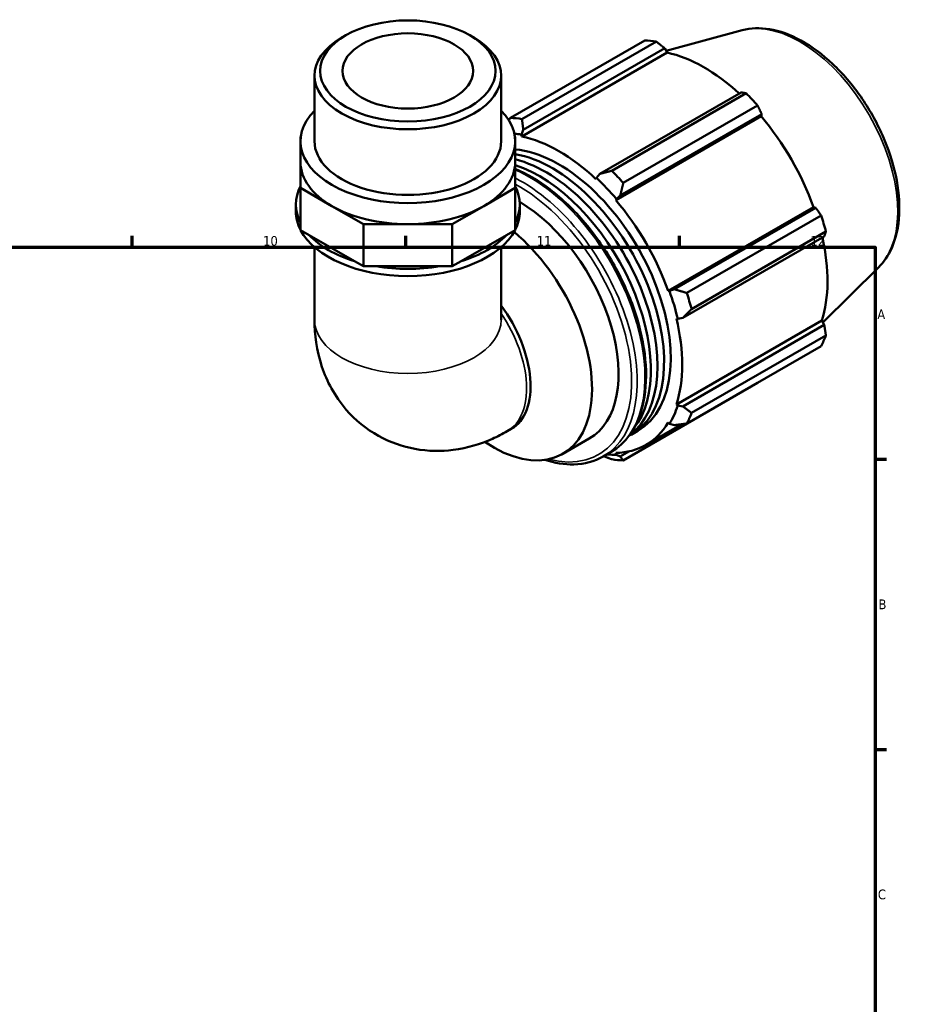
# Model space of a CAD drawing. Header units: millimetres. Extents: x 0 to 931, y 0 to 920.
# Tile 6 of 6: x 602 to 829, y 380 to 632. Entities that reach past the tile are written whole.
import ezdxf

# ---------------------------------------------------------------- set-up
doc = ezdxf.new("R2010")
doc.units = ezdxf.units.MM
for name, color, linetype, lineweight in [('Border (ISO)', 7, 'Continuous', 70), ('Visible (ISO)', 7, 'Continuous', 50), ('Visible Narrow (ISO)', 7, 'Continuous', 35)]:
    doc.layers.add(name, color=color, linetype=linetype, lineweight=lineweight)
doc.styles.add('Note Text (ISO)', font='tahoma.ttf')

# ---------------------------------------------------------------- blocks, each defined once
blk = doc.blocks.new('Borders Default Border')
at = {"layer": 'Border (ISO)'}
for p, q in [((630.75, 574), (630.75, 576.9)), ((700.83, 574), (700.83, 576.9)), ((770.92, 574), (770.92, 576.9)), ((821, 519.75), (823.9, 519.75)), ((821, 445.5), (823.9, 445.5))]:
    blk.add_line(p, q, dxfattribs=at)
at = {"layer": 'Border (ISO)', "flags": 128}
blk.add_lwpolyline([(20, 20), (20, 574), (821, 574), (821, 20), (20, 20)], dxfattribs=at)
at = {"layer": 'Border (ISO)', "color": 232, "true_color": 0xca0064, "char_height": 2.5, "attachment_point": 7, "style": 'Note Text (ISO)'}
for s, insert in [('10', (664.29, 574.35)), ('11', (734.37, 574.4)), ('12', (804.46, 574.4)), ('A', (821.59, 555.62)), ('B', (821.89, 481.37)), ('C', (821.73, 407.08))]:
    blk.add_mtext(s, dxfattribs=dict(at, insert=insert))

msp = doc.modelspace()

# ---------------------------------------------------------------- linework, layer by layer
at = {"layer": 'Visible (ISO)'}
for p, q in [((685.402, 628.258), (684.384, 627.667)), ((717.297, 628.258), (718.315, 627.667)), ((786.97, 629.556), (767.51, 624.278)), ((727.623, 607.126), (762.033, 626.941)), ((764.996, 626.654), (730.586, 606.839)), ((730.551, 602.396), (767.768, 623.829)), ((730.923, 604.086), (767.131, 624.937)), ((767.131, 624.937), (767.768, 623.829)), ((677.448, 601.158), (677.448, 617.972)), ((725.251, 601.158), (725.251, 617.972)), ((786.728, 613.653), (750.519, 592.802)), ((753.572, 593.603), (787.981, 613.418)), ((790.944, 610.292), (756.535, 590.477)), ((754.618, 586.102), (791.836, 607.535)), ((755.767, 587.267), (791.975, 608.118)), ((791.975, 608.118), (791.836, 607.535)), ((727.522, 606.995), (727.073, 606.737)), ((673.943, 602.365), (673.863, 602.319)), ((673.863, 602.319), (673.863, 601.158)), ((728.836, 602.319), (728.756, 602.365)), ((728.836, 601.158), (728.836, 602.319)), ((730.448, 602.829), (730.923, 604.086)), ((730.551, 602.396), (730.448, 602.829)), ((673.863, 595.763), (673.863, 601.158)), ((728.836, 595.763), (728.836, 601.158)), ((673.863, 595.763), (673.863, 589.206)), ((728.836, 589.206), (728.836, 595.763)), ((750.519, 592.802), (749.636, 591.78)), ((749.636, 591.78), (749.534, 591.464)), ((673.863, 589.206), (681.913, 584.57)), ((673.863, 578.415), (673.863, 589.206)), ((720.786, 584.57), (728.836, 589.206)), ((728.836, 578.415), (728.836, 589.206)), ((754.774, 586.36), (755.767, 587.267)), ((672.668, 583.172), (672.668, 584.971)), ((730.031, 583.172), (730.031, 584.971)), ((754.618, 586.102), (754.774, 586.36)), ((681.913, 584.57), (689.964, 579.934)), ((712.735, 579.934), (720.786, 584.57)), ((768.041, 562.852), (805.259, 584.285)), ((805.831, 584.118), (769.623, 563.267)), ((805.259, 584.285), (805.831, 584.118)), ((689.964, 579.934), (701.35, 579.934)), ((689.964, 569.142), (689.964, 579.934)), ((701.35, 579.934), (712.735, 579.934)), ((712.735, 569.142), (712.735, 579.934)), ((772.788, 562.326), (807.197, 582.141)), ((676.12, 577.115), (673.863, 578.415)), ((687.707, 570.442), (676.12, 577.115)), ((726.579, 577.115), (714.992, 570.442)), ((728.836, 578.415), (726.579, 577.115)), ((808.424, 578.009), (774.015, 558.194)), ((771.797, 555.948), (808.005, 576.799)), ((677.448, 574.042), (677.448, 555.475)), ((725.251, 574.042), (725.251, 555.475)), ((689.964, 569.142), (687.707, 570.442)), ((714.992, 570.442), (712.735, 569.142)), ((693.156, 569.142), (689.964, 569.142)), ((709.543, 569.142), (693.156, 569.142)), ((712.735, 569.142), (709.543, 569.142)), ((821.919, 568.866), (807.653, 554.749)), ((768.342, 562.86), (768.041, 562.852)), ((769.623, 563.267), (768.342, 562.86)), ((770.147, 555.762), (770.47, 555.694)), ((770.147, 533.814), (807.365, 555.246)), ((770.47, 555.694), (771.797, 555.948)), ((807.365, 555.246), (808.005, 554.142)), ((808.005, 554.142), (771.797, 533.291)), ((774.015, 531.618), (808.424, 551.433)), ((807.197, 548.714), (772.788, 528.899)), ((756.535, 519.467), (790.944, 539.282)), ((770.47, 533.509), (770.147, 533.814)), ((771.797, 533.291), (770.47, 533.509)), ((726.798, 526.916), (727.821, 527.505)), ((758.56, 526.044), (760.257, 527.021)), ((762.319, 523.44), (771.495, 528.724)), ((768.041, 529.149), (768.342, 528.794)), ((768.342, 528.794), (769.623, 528.476)), ((741.037, 521.154), (747.825, 525.063)), ((758.138, 521.801), (755.767, 520.435)), ((751.407, 520.479), (753.387, 521.619)), ((754.774, 520.921), (754.618, 521.359)), ((755.767, 520.435), (754.774, 520.921))]:
    msp.add_line(p, q, dxfattribs=at)
for major_axis in [(22.467, 0), (16.731, 0)]:
    msp.add_ellipse((701.35, 619.144), major_axis=major_axis, ratio=0.5758617, dxfattribs=at)
for centre, major_axis, ratio, start_param, end_param in [((701.35, 617.972), (-23.902, 0), 0.5758617, 5.5016397, 10.2063236), ((776.488, 583.112), (-23.954, 41.596), 0.5780931, 5.8451561, 5.9396837), ((777.26, 583.556), (22.277, -38.684), 0.5780931, 2.0696433, 2.6635608), ((776.488, 583.112), (23.954, -41.596), 0.5780931, 1.9181653, 2.0126929), ((701.35, 601.158), (-27.487, 0), 0.5758617, 5.7667102, 9.9412531), ((777.26, 583.556), (22.277, -38.684), 0.5780931, 1.2672974, 1.8781627), ((742.079, 563.297), (-23.954, 41.596), 0.5780931, 5.8451561, 5.9396837), ((740.042, 562.124), (22.516, -39.1), 0.5780931, 2.6635608, 2.7243053), ((740.042, 562.124), (-22.277, 38.684), 0.5780931, 5.1942882, 5.8051535), ((701.35, 601.158), (-23.902, 0), 0.5758617, 0, 3.1415927), ((740.042, 562.124), (-20.214, 35.103), 0.5780931, 3.1415927, 5.9016958), ((738.345, 561.147), (20.214, -35.103), 0.5780931, 6.2553986, 8.9797237), ((701.35, 595.763), (-27.487, 0), 0.5758617, 0, 0.7853982), ((701.35, 595.763), (27.487, 0), 0.5758617, 5.4977871, 6.2831853), ((736.648, 560.17), (20.214, -35.103), 0.5780931, 0.0620349, 2.6343672), ((734.951, 559.192), (20.214, -35.103), 0.5780931, 0.2299152, 2.5732746), ((742.079, 563.297), (-23.954, 41.596), 0.5780931, 5.059758, 5.1542856), ((740.042, 562.124), (22.516, -39.1), 0.5780931, 1.8781627, 2.0526956), ((701.35, 584.971), (-28.682, 0), 0.5758617, 5.9934983, 6.5728723), ((701.35, 584.971), (28.682, 0), 0.5758617, 5.9934983, 6.5728723), ((729.86, 556.26), (17.965, -31.197), 0.5780931, 0, 2.3522318), ((740.042, 562.124), (-22.277, 38.684), 0.5780931, 4.4088901, 5.0197553), ((701.35, 583.172), (-28.682, 0), 0.5758617, 0, 0.289687), ((701.35, 595.763), (27.487, 0), 0.5758617, 3.9269908, 4.712389), ((701.35, 595.763), (27.487, 0), 0.5758617, 4.712389, 5.4977871), ((701.35, 583.172), (28.682, 0), 0.5758617, 5.9934983, 6.2831853), ((776.488, 583.112), (23.954, -41.596), 0.5780931, 1.1327672, 1.2272947), ((701.35, 583.172), (-28.682, 0), 0.5758617, 0.2932766, 2.848316), ((701.35, 584.971), (28.682, 0), 0.5758617, 3.6373038, 4.2166778), ((701.35, 584.971), (28.682, 0), 0.5758617, 5.2081001, 5.7874741), ((723.072, 552.351), (17.965, -31.197), 0.5780931, 5.4199088, 8.424322), ((777.26, 583.556), (22.277, -38.684), 0.5780931, 0.4818993, 1.0759774), ((701.35, 584.971), (28.682, 0), 0.5758617, 4.422702, 5.002076), ((740.042, 562.124), (22.516, -39.1), 0.5780931, 1.0927645, 1.2672974), ((742.079, 563.297), (-23.954, 41.596), 0.5780931, 4.2743598, 4.3688874), ((715.893, 548.218), (11.928, -20.713), 0.5780931, 0, 1.7713568), ((740.042, 562.124), (-22.277, 38.684), 0.5780931, 3.6234919, 4.2343571), ((776.488, 583.112), (23.954, -41.596), 0.5780931, 0.347369, 0.4418966), ((740.042, 562.124), (22.516, -39.1), 0.5780931, 0.3073663, 0.4818993), ((742.079, 563.297), (23.954, -41.596), 0.5780931, 0.347369, 0.4418966), ((740.042, 562.124), (22.277, -38.684), 0.5780931, 5.9796864, 6.5905516), ((740.042, 562.124), (22.516, -39.1), 0.5780931, 5.8948269, 5.9796864), ((742.079, 563.297), (23.954, -41.596), 0.5780931, 5.8451561, 5.9396837)]:
    msp.add_ellipse(centre, major_axis=major_axis, ratio=ratio, start_param=start_param, end_param=end_param, dxfattribs=at)
for points, knots in [([(786.97, 629.556), (789.165, 630.151), (791.536, 630.227), (796.613, 629.403), (799.333, 628.41), (804.806, 625.419), (807.556, 623.378), (812.737, 618.5), (815.168, 615.664), (819.477, 609.494), (821.358, 606.163), (824.399, 599.32), (825.558, 595.809), (827.03, 588.924), (827.34, 585.552), (827.025, 579.27), (826.4, 576.357), (824.436, 571.927), (823.311, 570.242), (821.919, 568.866)], [5.6508865, 5.6508865, 5.6508865, 5.6508865, 5.9396218, 5.9396218, 6.2578392, 6.2578392, 6.5894607, 6.5894607, 6.9204191, 6.9204191, 7.2497497, 7.2497497, 7.579163, 7.579163, 7.9102965, 7.9102965, 8.2416217, 8.2416217, 8.4901479, 8.4901479, 8.4901479, 8.4901479]), ([(728.836, 594.074), (731.81, 592.855), (734.825, 591.084), (740.894, 586.454), (743.935, 583.527), (749.523, 576.909), (752.07, 573.221), (756.423, 565.454), (758.228, 561.376), (760.916, 553.229), (761.798, 549.162), (762.539, 541.436), (762.396, 537.78), (761.071, 531.256), (759.892, 528.385), (756.902, 524.207), (755.267, 522.702), (753.387, 521.619)], [6.1407884, 6.1407884, 6.1407884, 6.1407884, 6.4436081, 6.4436081, 6.7675509, 6.7675509, 7.090816, 7.090816, 7.4138176, 7.4138176, 7.7371549, 7.7371549, 8.0611622, 8.0611622, 8.3839379, 8.3839379, 8.6413135, 8.6413135, 8.6413135, 8.6413135]), ([(677.448, 555.475), (677.448, 551.673), (677.939, 547.636), (680.585, 539.741), (682.574, 535.899), (687.835, 529.83), (690.681, 527.476), (696.813, 524.086), (700.026, 522.977), (706.584, 521.783), (709.902, 521.771), (716.678, 522.623), (720.012, 523.663), (724.325, 525.572), (725.591, 526.221), (726.798, 526.916)], [3.1415927, 3.1415927, 3.1415927, 3.1415927, 3.4557519, 3.4557519, 3.7308719, 3.7308719, 3.9390517, 3.9390517, 4.132108, 4.132108, 4.3410756, 4.3410756, 4.5974913, 4.5974913, 4.712389, 4.712389, 4.712389, 4.712389]), ([(751.407, 520.479), (749.174, 519.193), (746.601, 518.508), (741.485, 518.391), (738.991, 518.788), (736.445, 519.607)], [2.3581282, 2.3581282, 2.3581282, 2.3581282, 2.66373117, 2.66373117, 2.92532885, 2.92532885, 2.92532885, 2.92532885])]:
    msp.add_open_spline(points, degree=3, knots=knots, dxfattribs=at)
for points, weights in [([(767.131, 624.937), (766.09, 625.781), (764.996, 626.654)], [1.00165219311, 1.0012345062, 1]), ([(787.981, 613.418), (787.346, 613.54), (786.728, 613.653)], [1, 1.0012345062, 1.00165219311]), ([(791.975, 608.118), (791.474, 609.185), (790.944, 610.292)], [1.00165219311, 1.0012345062, 1]), ([(727.623, 607.126), (727.403, 606.842), (727.186, 606.561)], [1.01791895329, 1.0167632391, 1.01556911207]), ([(730.923, 604.086), (730.745, 605.427), (730.586, 606.839)], [1.00660682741, 1.01266050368, 1.01791895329]), ([(753.572, 593.603), (752.001, 593.186), (750.519, 592.802)], [1.01791895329, 1.01266050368, 1.00660682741]), ([(755.767, 587.267), (756.129, 588.832), (756.535, 590.477)], [1.00660682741, 1.01266050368, 1.01791895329]), ([(807.197, 582.141), (806.505, 583.152), (805.831, 584.118)], [1, 1.0012345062, 1.00165219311]), ([(808.005, 576.799), (808.215, 577.394), (808.424, 578.009)], [1.00165219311, 1.0012345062, 1]), ([(772.788, 562.326), (771.16, 562.798), (769.623, 563.267)], [1.01791895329, 1.01266050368, 1.00660682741]), ([(771.797, 555.948), (772.87, 557.04), (774.015, 558.194)], [1.00660682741, 1.01266050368, 1.01791895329]), ([(808.424, 551.433), (808.215, 552.818), (808.005, 554.142)], [1, 1.0012345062, 1.00165219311]), ([(790.944, 539.282), (790.971, 539.334), (790.998, 539.386)], [1, 1.00006222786, 1.00012238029]), ([(774.015, 531.618), (772.87, 532.464), (771.797, 533.291)], [1.01791895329, 1.01266050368, 1.00660682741]), ([(769.623, 528.476), (771.16, 528.676), (772.788, 528.899)], [1.00660682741, 1.01266050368, 1.01791895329]), ([(751.524, 520.547), (752.528, 520.153), (753.572, 519.754)], [1.01056598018, 1.01441864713, 1.01791895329]), ([(756.535, 519.467), (756.129, 519.953), (755.767, 520.435)], [1.01791895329, 1.01266050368, 1.00660682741])]:
    msp.add_rational_spline(points, weights, degree=2, dxfattribs=at)
at = {"layer": 'Visible Narrow (ISO)'}
for centre, major_axis, ratio, start_param, end_param in [((801.773, 597.672), (-17.676, 30.695), 0.5780931, 3.2927583, 6.1320197), ((732.547, 557.808), (20.84, -36.189), 0.5780931, 0, 2.4841295), ((730.567, 556.668), (20.84, -36.189), 0.5780931, 0, 2.4167801), ((729.86, 556.26), (20.341, -35.322), 0.5780931, 5.7630553, 8.6768436), ((714.87, 547.628), (11.928, -20.713), 0.5780931, 0, 1.6967392), ((701.35, 555.475), (23.902, 0), 0.5758617, 3.1415927, 6.2831853)]:
    msp.add_ellipse(centre, major_axis=major_axis, ratio=ratio, start_param=start_param, end_param=end_param, dxfattribs=at)

# ---------------------------------------------------------------- block references
msp.add_blockref('Borders Default Border', (0, 0))

doc.saveas('drawing.dxf')
